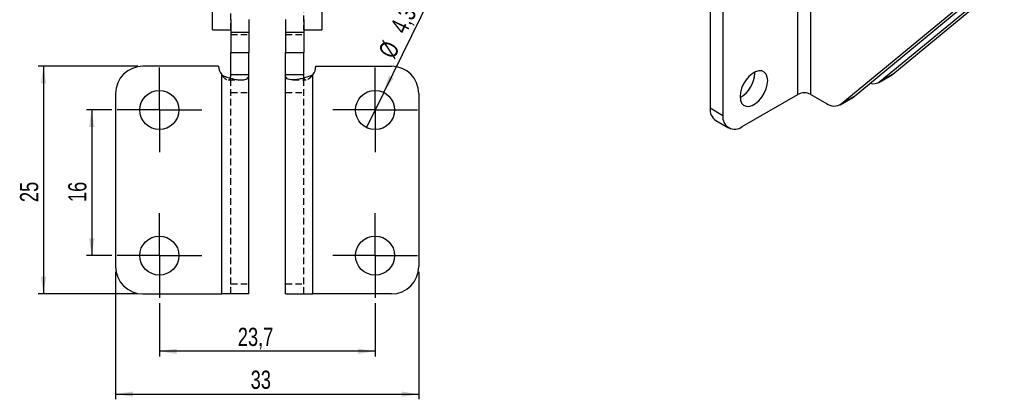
# Model space of a CAD drawing. Extents: x 19 to 225, y 41 to 166.
# Tile 10 of 20: x 115 to 223, y 41 to 82. Entities that reach past the tile are written whole.
import ezdxf

# ---------------------------------------------------------------- set-up
doc = ezdxf.new("R2010")
doc.units = 0
doc.header["$LTSCALE"] = 0.571429
doc.linetypes.add('HIDDEN', pattern=[1.905, 1.27, -0.635])
doc.layers.get('0').update_dxf_attribs({"linetype": 'CONTINUOUS'})
doc.styles.add('SLDTEXTSTYLE0', font='TXT', dxfattribs={"width": 0.75})
doc.dimstyles.new('SLDDIMSTYLE0', dxfattribs={"dimtxt": 2, "dimasz": 1.886857, "dimexe": 0, "dimexo": 0.0625, "dimgap": 0.5, "dimtad": 1, "dimdec": 0, "dimrnd": 1e-09, "dimzin": 12, "dimtxsty": 'SLDTEXTSTYLE0', "dimsah": 1, "dimcen": 0.09, "dimazin": 3, "dimtfac": 1, "dimtdec": 0, "dimtofl": 0, "dimtmove": 0, "dimatfit": 3, "dimtolj": 1, "dimtzin": 12})
doc.dimstyles.new('SLDDIMSTYLE3', dxfattribs={"dimtxt": 2, "dimasz": 1.886857, "dimexe": 0, "dimexo": 0.0625, "dimgap": 0.5, "dimtad": 1, "dimdec": 3, "dimrnd": 1e-09, "dimzin": 12, "dimtxsty": 'SLDTEXTSTYLE0', "dimsah": 1, "dimcen": 0.09, "dimazin": 3, "dimtfac": 1, "dimtdec": 3, "dimtofl": 0, "dimtmove": 0, "dimatfit": 3, "dimtolj": 1, "dimtzin": 12})
doc.dimstyles.new('SLDDIMSTYLE4', dxfattribs={"dimtxt": 2, "dimasz": 1.886857, "dimexe": 0, "dimexo": 0.0625, "dimgap": 0.5, "dimtad": 1, "dimdec": 3, "dimrnd": 1e-09, "dimzin": 12, "dimtxsty": 'SLDTEXTSTYLE0', "dimblk1": 'NONE', "dimsah": 1, "dimcen": 0, "dimazin": 3, "dimtfac": 1, "dimtdec": 3, "dimtmove": 0, "dimatfit": 3, "dimtolj": 1, "dimtzin": 12})

# ---------------------------------------------------------------- blocks, each defined once
blk = doc.blocks.new('_D_5')
at = {"color": 179, "linetype": 'CONTINUOUS'}
for p, q in [((125.4, 54.67), (125.4, 40.67)), ((158.7, 54.67), (158.7, 40.67)), ((125.4, 41.24), (158.7, 41.24))]:
    blk.add_line(p, q, dxfattribs=at)
for points in [[(125.4, 41.24), (127.29, 40.95), (127.29, 41.53)], [(158.7, 41.24), (156.82, 41.53), (156.82, 40.95)]]:
    blk.add_solid(points, dxfattribs=at)
at = {"color": 179, "linetype": 'CONTINUOUS', "insert": (140.23, 43.82, 13.16), "char_height": 2, "attachment_point": 1, "style": 'SLDTEXTSTYLE0'}
blk.add_mtext('33', dxfattribs=at)
blk = doc.blocks.new('_D_6')
at = {"color": 179, "linetype": 'CONTINUOUS'}
for p, q in [((130.2, 51.23), (130.2, 45.38)), ((153.9, 51.23), (153.9, 45.38)), ((153.9, 45.95), (130.2, 45.95))]:
    blk.add_line(p, q, dxfattribs=at)
for points in [[(130.2, 45.95), (132.09, 45.66), (132.09, 46.24)], [(153.9, 45.95), (152.02, 46.24), (152.02, 45.66)]]:
    blk.add_solid(points, dxfattribs=at)
at = {"color": 179, "linetype": 'CONTINUOUS', "insert": (138.82, 48.53, 13.16), "char_height": 2, "attachment_point": 1, "style": 'SLDTEXTSTYLE0'}
blk.add_mtext('23,7', dxfattribs=at)
blk = doc.blocks.new('_D_7')
at = {"color": 179, "linetype": 'CONTINUOUS'}
for p, q in [((124.98, 72.45), (122.2, 72.45)), ((122.77, 72.45), (122.77, 56.45)), ((124.98, 56.45), (122.2, 56.45))]:
    blk.add_line(p, q, dxfattribs=at)
for points in [[(122.77, 72.45), (122.48, 70.56), (123.06, 70.56)], [(122.77, 56.45), (123.06, 58.34), (122.48, 58.34)]]:
    blk.add_solid(points, dxfattribs=at)
at = {"color": 179, "linetype": 'CONTINUOUS', "insert": (120.19, 62.33, 13.16), "char_height": 2, "attachment_point": 1, "rotation": 90, "style": 'SLDTEXTSTYLE0'}
blk.add_mtext('16', dxfattribs=at)
blk = doc.blocks.new('_D_8')
at = {"color": 179, "linetype": 'CONTINUOUS'}
for p, q in [((127.83, 77.24), (116.9, 77.24)), ((117.47, 77.24), (117.47, 52.24)), ((127.83, 52.24), (116.9, 52.24))]:
    blk.add_line(p, q, dxfattribs=at)
for points in [[(117.47, 77.24), (117.18, 75.36), (117.76, 75.36)], [(117.47, 52.24), (117.76, 54.13), (117.18, 54.13)]]:
    blk.add_solid(points, dxfattribs=at)
at = {"color": 179, "linetype": 'CONTINUOUS', "insert": (114.89, 62.33, 13.16), "char_height": 2, "attachment_point": 1, "rotation": 90, "style": 'SLDTEXTSTYLE0'}
blk.add_mtext('25', dxfattribs=at)
blk = doc.blocks.new('_D_9')
at = {"color": 179, "linetype": 'CONTINUOUS'}
for q in [(160.15, 85.18), (152.96, 70.52)]:
    blk.add_line((154.85, 74.38), q, dxfattribs=at)
blk.add_solid([(154.85, 74.38), (155.94, 75.94), (155.42, 76.2)], dxfattribs=at)
at = {"color": 179, "linetype": 'CONTINUOUS', "char_height": 2, "attachment_point": 1, "rotation": 63.8731, "style": 'SLDTEXTSTYLE0'}
for s, insert in [('4,3', (155.48, 81.54, 13.16)), ('%%c', (154.18, 78.82, 13.16))]:
    blk.add_mtext(s, dxfattribs=dict(at, insert=insert))
blk = doc.blocks.new('_NONE')
blk = doc.blocks.new('SW_CENTERMARKSYMBOL_5')
at = {"color": 0, "linetype": 'CONTINUOUS'}
for p, q in [((0, 2.5), (0, 4.65)), ((0, 0), (0, 2.5)), ((-2.5, 0), (-4.65, 0)), ((0, 0), (-2.5, 0)), ((0, 0), (0, -2.5)), ((0, 0), (2.5, 0)), ((2.5, 0), (4.65, 0)), ((0, -2.5), (0, -4.65))]:
    blk.add_line(p, q, dxfattribs=at)
blk = doc.blocks.new('SW_CENTERMARKSYMBOL_6')
at = {"color": 0, "linetype": 'CONTINUOUS'}
for p, q in [((0, 2.5), (0, 4.65)), ((0, 0), (0, 2.5)), ((-2.5, 0), (-4.65, 0)), ((0, 0), (-2.5, 0)), ((0, 0), (0, -2.5)), ((0, 0), (2.5, 0)), ((2.5, 0), (4.65, 0)), ((0, -2.5), (0, -4.65))]:
    blk.add_line(p, q, dxfattribs=at)
blk = doc.blocks.new('SW_CENTERMARKSYMBOL_7')
at = {"color": 0, "linetype": 'CONTINUOUS'}
for p, q in [((0, 2.5), (0, 4.65)), ((0, 0), (0, 2.5)), ((-2.5, 0), (-4.65, 0)), ((0, 0), (-2.5, 0)), ((0, 0), (0, -2.5)), ((0, 0), (2.5, 0)), ((2.5, 0), (4.65, 0)), ((0, -2.5), (0, -4.65))]:
    blk.add_line(p, q, dxfattribs=at)
blk = doc.blocks.new('SW_CENTERMARKSYMBOL_8')
at = {"color": 0, "linetype": 'CONTINUOUS'}
for p, q in [((0, 2.5), (0, 4.65)), ((0, 0), (0, 2.5)), ((-2.5, 0), (-4.65, 0)), ((0, 0), (-2.5, 0)), ((0, 0), (0, -2.5)), ((0, 0), (2.5, 0)), ((2.5, 0), (4.65, 0)), ((0, -2.5), (0, -4.65))]:
    blk.add_line(p, q, dxfattribs=at)

msp = doc.modelspace()

# ---------------------------------------------------------------- linework, layer by layer
at = {"color": 7, "linetype": 'CONTINUOUS'}
for p, q in [((200.355675, 74.152252), (200.355675, 93.791627)), ((201.769888, 74.152252), (201.769888, 93.791627)), ((190.706417, 88.178568), (190.706417, 72.664291)), ((192.12063, 87.36216), (192.12063, 71.847883)), ((209.368035, 75.562967), (221.611091, 85.659843)), ((210.782248, 76.379375), (223.025304, 86.476252)), ((136.051931, 81.241947), (136.051931, 85.015316)), ((148.051931, 85.015316), (148.051931, 81.241947)), ((206.534107, 73.926976), (218.777163, 84.023852)), ((138.048042, 82.370136), (138.048042, 80.998751)), ((140.048042, 82.370136), (140.048042, 80.998751)), ((144.05582, 82.370136), (144.05582, 80.998751)), ((146.05582, 82.370136), (146.05582, 80.998751)), ((205.119893, 73.110568), (217.36295, 83.207444)), ((136.051931, 81.241947), (138.048042, 81.241947)), ((146.05582, 81.241947), (148.051931, 81.241947)), ((138.048042, 80.998751), (140.048042, 80.998751)), ((138.048042, 80.998751), (138.048042, 78.744604)), ((140.048042, 80.998751), (140.048042, 78.744604)), ((144.05582, 80.998751), (146.05582, 80.998751)), ((144.05582, 80.998751), (144.05582, 78.744604)), ((146.05582, 80.998751), (146.05582, 78.744604)), ((138.048042, 78.744604), (140.048042, 78.744604)), ((138.048042, 76.296525), (138.048042, 78.744604)), ((140.048042, 76.296525), (140.048042, 78.744604)), ((144.05582, 78.744604), (146.05582, 78.744604)), ((144.05582, 76.296525), (144.05582, 78.744604)), ((146.05582, 76.296525), (146.05582, 78.744604)), ((136.710431, 77.244604), (128.401931, 77.244604)), ((147.393431, 77.244604), (155.701931, 77.244604)), ((137.048042, 52.244604), (137.048042, 76.296525)), ((140.048042, 76.296525), (138.048042, 76.296525)), ((140.048042, 52.244604), (140.048042, 76.296525)), ((144.05582, 52.244604), (144.05582, 76.296525)), ((146.05582, 76.296525), (144.05582, 76.296525)), ((147.05582, 52.244604), (147.05582, 76.296525)), ((195.620809, 76.486799), (195.617328, 76.603534)), ((209.230507, 75.467463), (210.64472, 76.283871)), ((210.782248, 76.379375), (209.368035, 75.562967)), ((210.64472, 76.283871), (210.782248, 76.379375)), ((125.401931, 74.244604), (125.401931, 55.244603)), ((158.701932, 74.244604), (158.701932, 55.244603)), ((194.241951, 70.622874), (200.355675, 74.152252)), ((201.769888, 74.152252), (203.482487, 73.163589)), ((204.982366, 73.015063), (206.396579, 73.831472)), ((206.534107, 73.926976), (205.119893, 73.110568)), ((206.396579, 73.831472), (206.534107, 73.926976)), ((190.706417, 72.664291), (192.12063, 71.847883)), ((191.327859, 71.290756), (192.742072, 70.474348)), ((128.401931, 52.244604), (137.048042, 52.244604)), ((140.048042, 52.244604), (137.048042, 52.244604)), ((144.05582, 52.244604), (147.05582, 52.244604)), ((155.701931, 52.244604), (147.05582, 52.244604))]:
    msp.add_line(p, q, dxfattribs=at)
at = {"color": 7, "linetype": 'HIDDEN'}
for p, q in [((138.051931, 81.241947), (138.051931, 85.015316)), ((146.051931, 85.015316), (146.051931, 81.241947)), ((138.048042, 81.241947), (138.051931, 81.241947)), ((146.051931, 81.241947), (146.05582, 81.241947)), ((138.048042, 80.716143), (140.048042, 80.716143)), ((144.05582, 80.716143), (146.05582, 80.716143)), ((137.048042, 52.244604), (137.048042, 76.296525)), ((137.76287, 75.747377), (139.192527, 75.747377)), ((138.048042, 52.244604), (138.048042, 76.296525)), ((144.852537, 75.745376), (146.321393, 75.745376)), ((146.05582, 52.244604), (146.05582, 76.296525)), ((147.05582, 52.244604), (147.05582, 76.296525)), ((138.048042, 74.358471), (140.048042, 74.358471)), ((144.05582, 74.358471), (146.05582, 74.358471)), ((138.048042, 53.337302), (140.048042, 53.337302)), ((144.05582, 53.337302), (146.05582, 53.337302))]:
    msp.add_line(p, q, dxfattribs=at)
at = {"color": 7, "linetype": 'CONTINUOUS', "flags": 128}
msp.add_lwpolyline([(197.035023, 75.670392), (196.990846, 76.06502), (196.860884, 76.385712), (196.652689, 76.613828), (196.37836, 76.736106), (196.053842, 76.745445), (195.697993, 76.641303), (195.331494, 76.429727), (194.975645, 76.123015), (194.651126, 75.738995), (194.376798, 75.299984), (194.168602, 74.831491), (194.03864, 74.360748), (193.994463, 73.915114), (194.03864, 73.520483), (194.168602, 73.19979), (194.376798, 72.971678), (194.651126, 72.849397), (194.975645, 72.840058), (195.331494, 72.9442), (195.697993, 73.155776), (196.053842, 73.462488), (196.37836, 73.846508), (196.652689, 74.285522), (196.860884, 74.754011), (196.990846, 75.224755), (197.035023, 75.670392)], dxfattribs=at)
at = {"color": 7, "linetype": 'CONTINUOUS'}
for centre in [(130.201931, 72.446206), (153.901931, 72.446206), (130.201931, 56.45151), (153.901931, 56.45151)]:
    msp.add_circle(centre, 2.15, dxfattribs=at)
for centre, radius, start, end in [((128.401931, 74.244604), 3, 90, 180), ((138.210431, 77.244604), 1.5, 180, 219.20165901), ((145.893431, 77.244604), 1.5, 320.79834099, 0), ((155.701931, 74.244604), 3, 0, 90), ((192.377968, 76.610308), 3.245193, 299.9466335, 357.81886066), ((208.651528, 76.517309), 1.193377, 252.5837184, 306.89873241), ((201.062781, 72.78754), 1.537022, 62.60967442, 117.39031018), ((192.146414, 72.488453), 1.450693, 173.03809297, 235.64970221), ((204.338823, 74.299238), 1.422325, 232.98188548, 303.30876059), ((193.413854, 71.638103), 1.310128, 170.78602408, 309.20328578), ((128.401931, 55.244604), 3, 180, 270), ((155.701931, 55.244604), 3, 270, 0)]:
    msp.add_arc(centre, radius, start, end, dxfattribs=at)
for points, knots in [([(137.048042, 76.296525), (137.240984, 76.212663), (137.621486, 76.047279), (138.192902, 75.877632), (138.722796, 75.771959), (139.200444, 75.736293), (139.590192, 75.766472), (139.864106, 75.868916), (140.022141, 76.037703), (140.039454, 76.210709), (140.048042, 76.296525)], [0, 0, 0, 0, 0.1291868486, 0.2547707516, 0.3782149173, 0.5010591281, 0.6326612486, 0.7584031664, 0.8801611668, 1, 1, 1, 1]), ([(138.000056, 75.945016), (138.012214, 75.98018), (138.046832, 76.080308), (138.047566, 76.211443), (138.048042, 76.296525)], [0, 0, 0, 0, 0.3511858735, 1, 1, 1, 1]), ([(147.05582, 76.296525), (146.84363, 76.211994), (146.430222, 76.047303), (145.828246, 75.875378), (145.29322, 75.769403), (144.841615, 75.733885), (144.4858, 75.76765), (144.234763, 75.872515), (144.082055, 76.043154), (144.064619, 76.211554), (144.05582, 76.296525)], [0, 0, 0, 0, 0.1403528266, 0.2734478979, 0.4005228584, 0.5229976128, 0.6424563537, 0.7606046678, 0.8792050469, 1, 1, 1, 1]), ([(146.098467, 75.96213), (146.088574, 75.992372), (146.056905, 76.089182), (146.056262, 76.212043), (146.05582, 76.296525)], [0, 0, 0, 0, 0.3123773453, 1, 1, 1, 1])]:
    msp.add_open_spline(points, degree=3, knots=knots, dxfattribs=at)
at = {"color": 7, "linetype": 'HIDDEN'}
for points, knots in [([(137.048042, 76.296525), (137.110228, 76.214681), (137.224993, 76.063638), (137.416932, 75.886867), (137.598125, 75.77515), (137.765973, 75.735007), (137.899446, 75.770806), (137.976126, 75.848875), (137.994637, 75.923245), (138.000056, 75.945016)], [0, 0, 0, 0, 0.2012163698, 0.3713436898, 0.5172732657, 0.6497285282, 0.7910239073, 0.9388222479, 1, 1, 1, 1]), ([(147.05582, 76.296525), (146.987077, 76.213796), (146.860608, 76.061596), (146.658462, 75.883857), (146.476023, 75.772498), (146.317114, 75.73266), (146.194617, 75.771984), (146.123411, 75.85647), (146.104924, 75.934778), (146.098467, 75.96213)], [0, 0, 0, 0, 0.207792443, 0.3822827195, 0.5295680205, 0.6596258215, 0.7865650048, 0.9254487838, 1, 1, 1, 1])]:
    msp.add_open_spline(points, degree=3, knots=knots, dxfattribs=at)

# ---------------------------------------------------------------- block references
at = {"color": 179, "linetype": 'CONTINUOUS'}
for name, p in [('SW_CENTERMARKSYMBOL_5', (130.201931, 72.446206)), ('SW_CENTERMARKSYMBOL_8', (153.901931, 72.446206)), ('SW_CENTERMARKSYMBOL_6', (130.201931, 56.45151)), ('SW_CENTERMARKSYMBOL_7', (153.901931, 56.45151))]:
    msp.add_blockref(name, p, dxfattribs=at)

# ---------------------------------------------------------------- dimensions: what is measured, and where the dimension line sits
dim = msp.add_diameter_dim_2p(p1=(152.955156, 70.51589), p2=(154.848706, 74.376521), dimstyle='SLDDIMSTYLE4', dxfattribs=at)
dim.commit()
dim.dimension.update_dxf_attribs({"geometry": '_D_9', "text_midpoint": (158.364798, 81.545237), "dimtype": 163})
for base, p1, p2, dimstyle, picture, middle in [((117.47304, 52.244604), (128.401931, 77.244604), (128.401931, 52.244604), 'SLDDIMSTYLE3', '_D_8', (117.47304, 64.62028)), ((122.770581, 56.45151), (125.551931, 72.446206), (125.551931, 56.45151), 'SLDDIMSTYLE0', '_D_7', (122.770581, 64.62028))]:
    dim = msp.add_linear_dim(base=base, p1=p1, p2=p2, angle=90, dimstyle=dimstyle, dxfattribs=at)
    dim.commit()
    dim.dimension.update_dxf_attribs({"geometry": picture, "text_midpoint": middle, "dimtype": 160})
for base, p1, p2, dimstyle, picture, middle in [((158.701931, 41.244579), (125.401931, 55.244604), (158.701931, 55.244604), 'SLDDIMSTYLE0', '_D_5', (142.520145, 41.244579)), ((130.201931, 45.948802), (153.901931, 51.80151), (130.201931, 51.80151), 'SLDDIMSTYLE3', '_D_6', (142.216544, 45.948802))]:
    dim = msp.add_linear_dim(base=base, p1=p1, p2=p2, dimstyle=dimstyle, dxfattribs=at)
    dim.commit()
    dim.dimension.update_dxf_attribs({"geometry": picture, "text_midpoint": middle, "dimtype": 160})

doc.saveas('drawing.dxf')
